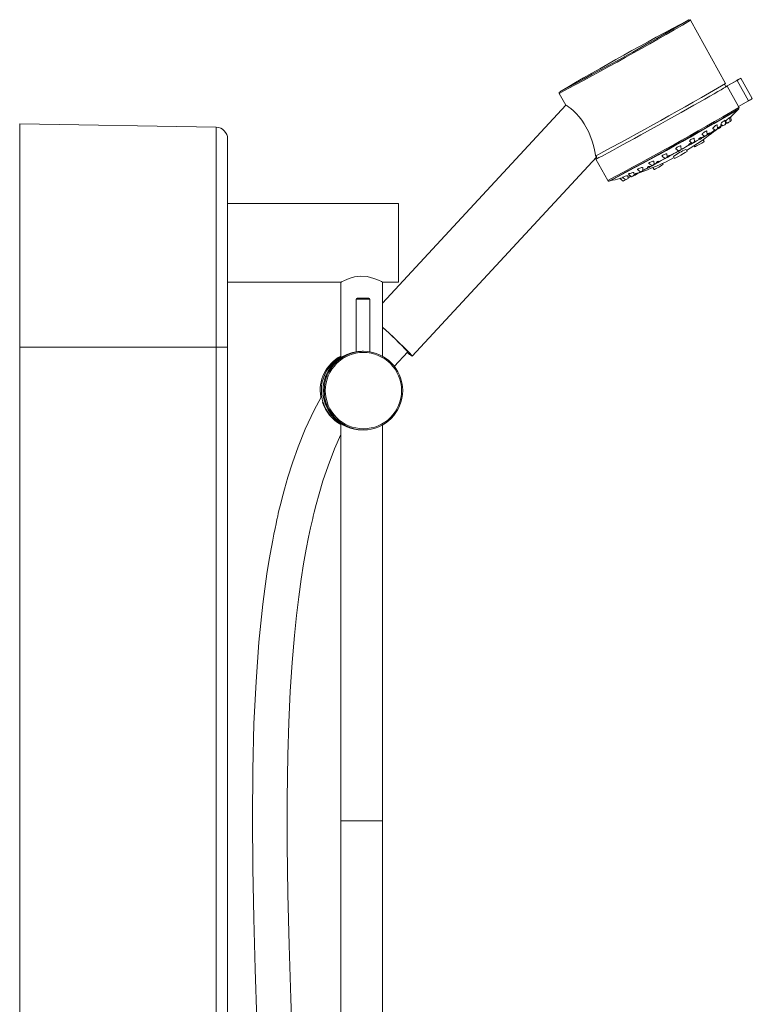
# Model space of a CAD drawing. Header units: millimetres. Extents: x 327.76 to 328.08, y 267.5 to 269.2.
# Tile 4 of 4: x 327.76 to 328.08, y 268.78 to 269.2. Entities that reach past the tile are written whole.
import ezdxf

# ---------------------------------------------------------------- set-up
doc = ezdxf.new("R2010")
doc.units = ezdxf.units.MM
doc.layers.add('SANINDUSA', color=3, linetype='Continuous')

msp = doc.modelspace()

# ---------------------------------------------------------------- linework, layer by layer
at = {"layer": 'SANINDUSA', "linetype": 'Continuous', "lineweight": 15}
for p, q in [((328.0483619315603, 269.202407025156), (328.0483563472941, 269.2024110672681)), ((328.0642424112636, 269.1749055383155), (328.0490416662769, 269.2022154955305)), ((328.0690610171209, 269.1761774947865), (328.0644376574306, 269.1736017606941)), ((328.069233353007, 269.1762331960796), (328.0646099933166, 269.1736574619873)), ((328.0648858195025, 269.1737397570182), (328.069790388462, 269.164928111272)), ((328.0741682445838, 269.1673670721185), (328.069233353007, 269.1762331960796)), ((328.0758296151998, 269.1683119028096), (328.070894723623, 269.1771780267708)), ((327.9922809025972, 269.1706077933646), (327.9922466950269, 269.1706032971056)), ((327.9922466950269, 269.1706032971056), (327.9951241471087, 269.1654336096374)), ((327.9924430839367, 269.1712910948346), (327.9924741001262, 269.1712877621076)), ((327.9951400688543, 269.1654507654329), (327.9156867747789, 269.0798392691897)), ((328.069790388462, 269.164928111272), (328.0741682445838, 269.1673670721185)), ((328.0700180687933, 269.164528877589), (328.0697945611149, 269.1649304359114)), ((327.8437740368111, 269.1559540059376), (327.7586867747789, 269.157439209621)), ((327.7586867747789, 269.157439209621), (327.7586867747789, 269.0608682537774)), ((328.0608045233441, 269.1552630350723), (328.0606219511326, 269.1569315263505)), ((328.0621841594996, 269.1573153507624), (328.063101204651, 269.1565977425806)), ((328.0642014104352, 269.1572101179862), (328.0640121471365, 269.1589397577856)), ((328.0641250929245, 269.1579075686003), (328.0645276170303, 269.1575925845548)), ((328.0642130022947, 269.1584842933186), (328.0651114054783, 269.1577812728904)), ((328.0662116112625, 269.158393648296), (328.0660188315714, 269.1601554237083)), ((328.0666981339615, 269.1587329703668), (328.0665063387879, 269.1604857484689)), ((327.8437740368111, 269.0608682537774), (327.8437740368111, 269.1559540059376)), ((328.0541562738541, 269.1528520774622), (328.0551522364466, 269.1520727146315)), ((328.0562524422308, 269.152685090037), (328.0560777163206, 269.1542818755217)), ((328.0563435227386, 269.1528856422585), (328.0564800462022, 269.1526403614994)), ((328.0574706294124, 269.1531917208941), (328.0572548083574, 269.1535794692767)), ((328.0587528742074, 269.1553951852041), (328.05970431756, 269.1546506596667)), ((328.0590700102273, 269.1544292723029), (328.0591984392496, 269.1541985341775)), ((328.0601890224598, 269.1547498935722), (328.0601191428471, 269.1548754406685)), ((328.0607577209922, 269.1552344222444), (328.0608071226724, 269.1551456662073)), ((328.0617977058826, 269.1556970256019), (328.0615690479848, 269.1561078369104)), ((328.062187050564, 269.1559685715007), (328.0619643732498, 269.1563686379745)), ((327.8486867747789, 269.1509547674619), (327.8486867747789, 269.0608682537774)), ((328.048358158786, 269.1484374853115), (328.0485181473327, 269.1481500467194)), ((328.0487045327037, 269.1498617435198), (328.0497551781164, 269.1490395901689)), ((328.0495087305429, 269.1487014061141), (328.04931635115, 269.149047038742)), ((328.0508553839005, 269.1496519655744), (328.0506895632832, 269.1511673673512)), ((328.0526899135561, 269.1508419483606), (328.0528371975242, 269.150577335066)), ((328.0538277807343, 269.1511286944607), (328.05362269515, 269.1514971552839)), ((328.055026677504, 269.1497508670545), (328.0545683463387, 269.1505743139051)), ((328.0390300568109, 269.143063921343), (328.0388824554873, 269.1444128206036)), ((328.0427684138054, 269.1466285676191), (328.0438809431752, 269.1457579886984)), ((328.0436434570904, 269.1458361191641), (328.0438172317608, 269.1455239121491)), ((328.0448078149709, 269.1460752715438), (328.0447256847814, 269.1462228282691)), ((328.0449811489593, 269.146370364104), (328.0448246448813, 269.1478006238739)), ((328.0476026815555, 269.1454499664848), (328.0471240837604, 269.1463098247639)), ((328.0506504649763, 269.1478987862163), (328.0508889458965, 269.1474703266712)), ((327.9285661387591, 269.0569658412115), (328.0084343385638, 269.1430244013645)), ((328.0080925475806, 269.1421372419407), (328.0132230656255, 269.1329167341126)), ((328.0310613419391, 269.1403207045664), (328.0323074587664, 269.1393455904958)), ((328.0334076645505, 269.1399579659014), (328.0332680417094, 269.1412339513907)), ((328.0343543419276, 269.140753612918), (328.0345554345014, 269.1403923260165)), ((328.0355460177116, 269.1409436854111), (328.0353945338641, 269.1412158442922)), ((328.0367506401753, 269.1433743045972), (328.0379298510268, 269.1424515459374)), ((328.0372670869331, 269.1398786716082), (328.0370028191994, 269.1403534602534)), ((328.0389711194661, 269.1430282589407), (328.039054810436, 269.1428778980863)), ((328.0400453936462, 269.1434292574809), (328.0398807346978, 269.1437250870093)), ((328.0416847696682, 269.1432674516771), (328.0421577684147, 269.1424176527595)), ((328.0221730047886, 269.1356178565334), (328.0235328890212, 269.1345537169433)), ((328.0246330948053, 269.135166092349), (328.0245051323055, 269.1363355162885)), ((328.0252618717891, 269.1358786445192), (328.025489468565, 269.1354697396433)), ((328.0260887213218, 269.137675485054), (328.0273969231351, 269.136651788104)), ((328.0264800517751, 269.1360210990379), (328.0263550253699, 269.1362457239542)), ((328.0264481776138, 269.1361386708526), (328.0264685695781, 269.136141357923)), ((328.0274624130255, 269.1366852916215), (328.0275334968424, 269.1365575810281)), ((328.0284971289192, 269.1372641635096), (328.0283641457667, 269.1384794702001)), ((328.0285240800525, 269.1371089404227), (328.0284560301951, 269.1372312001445)), ((328.0304130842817, 269.1386186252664), (328.0306257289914, 269.1382365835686)), ((328.0316163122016, 269.1387879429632), (328.0314763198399, 269.1390394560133)), ((328.0328314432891, 269.1385314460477), (328.0333170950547, 269.1376589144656)), ((328.0137960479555, 269.1326749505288), (328.0137773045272, 269.1326697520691)), ((328.0142263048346, 269.1327658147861), (328.0142081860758, 269.1327607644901)), ((328.0185054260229, 269.1337641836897), (328.0199083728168, 269.1326663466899)), ((328.0195862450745, 269.1342839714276), (328.0209786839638, 269.1331943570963)), ((328.022078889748, 269.1338067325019), (328.0219541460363, 269.1349467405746)), ((328.0220025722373, 269.134504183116), (328.0224050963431, 269.1341891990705)), ((328.0245835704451, 269.1351358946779), (328.0246329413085, 269.1350471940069)), ((327.9226867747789, 269.1229540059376), (327.8486867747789, 269.1229540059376)), ((327.9226867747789, 269.0889540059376), (327.9226867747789, 269.1229540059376)), ((327.8486867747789, 269.0889540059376), (327.8976867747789, 269.0889540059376)), ((327.8976867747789, 269.0889540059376), (327.8976867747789, 269.0564079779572)), ((327.9156867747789, 269.0569202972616), (327.9156867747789, 269.0889540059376)), ((327.9156867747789, 269.0889540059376), (327.9226867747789, 269.0889540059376)), ((327.9043159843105, 269.0815330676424), (327.9043159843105, 269.058772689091)), ((327.9103159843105, 269.0815330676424), (327.9043164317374, 269.0815330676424)), ((327.9048163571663, 269.0820330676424), (327.9098159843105, 269.0820330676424)), ((327.9103159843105, 269.0587947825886), (327.9103159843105, 269.0815330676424)), ((327.7586867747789, 269.0608682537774), (327.8437740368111, 269.0608682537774)), ((327.7586867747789, 269.0608682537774), (327.7586867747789, 267.8208682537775)), ((327.8437740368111, 267.8208682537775), (327.8437740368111, 269.0608682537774)), ((327.8486867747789, 269.0608682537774), (327.8437740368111, 269.0608682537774)), ((327.8486867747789, 269.0608682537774), (327.8486867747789, 267.8208682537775)), ((327.90726481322, 269.0590330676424), (327.9069878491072, 269.0590330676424)), ((327.9074800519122, 269.0590330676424), (327.9073676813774, 269.0590330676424)), ((327.9208565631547, 269.0525218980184), (327.9266399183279, 269.0587535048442)), ((327.8969910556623, 269.0559856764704), (327.8969003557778, 269.0559326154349)), ((327.8969003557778, 269.0559326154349), (327.8969104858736, 269.0559420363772)), ((327.8970799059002, 269.05603765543), (327.8969910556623, 269.0559856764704)), ((327.8969917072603, 269.0559845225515), (327.8969928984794, 269.0559845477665)), ((327.8976867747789, 269.0275810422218), (327.897022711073, 269.0280283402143)), ((327.8976867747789, 269.0276521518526), (327.8976867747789, 268.8559540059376)), ((327.9068487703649, 269.0250330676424), (327.9069835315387, 269.0250330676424)), ((327.9069878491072, 269.0250330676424), (327.9074800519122, 269.0250330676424)), ((327.9156867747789, 268.8559540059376), (327.9156867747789, 269.0271458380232)), ((327.8976867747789, 268.8559540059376), (327.8976867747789, 268.6229540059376)), ((327.8976867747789, 268.8559540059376), (327.9156867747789, 268.8559540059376)), ((327.8976867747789, 268.8559540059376), (327.9156867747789, 268.8559540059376)), ((327.9156867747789, 268.6229540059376), (327.9156867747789, 268.8559540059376))]:
    msp.add_line(p, q, dxfattribs=at)
at = {"layer": 'SANINDUSA', "linetype": 'Continuous', "lineweight": 15, "flags": 128}
for points in [[(328.0080925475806, 269.1421372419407), (328.0080923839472, 269.1421366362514), (328.0082385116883, 269.1421838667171), (328.0086923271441, 269.1424027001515), (328.0094488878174, 269.142790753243), (328.0104999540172, 269.1433437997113), (328.0118340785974, 269.1440558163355), (328.0134367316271, 269.1449190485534), (328.0152904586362, 269.1459240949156), (328.0173750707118, 269.1470600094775), (328.019667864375, 269.1483144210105), (328.0221438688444, 269.1496736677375), (328.0247761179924, 269.1511229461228), (328.0275359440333, 269.1526464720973), (328.0303932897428, 269.1542276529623), (328.033317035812, 269.1558492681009), (328.0362753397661, 269.1574936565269), (328.0392359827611, 269.1591429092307), (328.0421667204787, 269.1607790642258), (328.0450356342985, 269.1623843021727), (328.047811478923, 269.1639411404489), (328.05046402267, 269.1654326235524), (328.0529643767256, 269.1668425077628), (328.0552853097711, 269.1681554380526), (328.0574015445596, 269.1693571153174), (328.0592900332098, 269.1704344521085), (328.0609302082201, 269.1713757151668), (328.0623042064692, 269.1721706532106), (328.0633970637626, 269.1728106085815), (328.0641968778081, 269.1732886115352), (328.0646949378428, 269.1735994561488), (328.0648858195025, 269.1737397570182)], [(328.0646099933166, 269.1736574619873), (328.0646121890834, 269.1736637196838), (328.0646075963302, 269.173666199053), (328.0646060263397, 269.1736662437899)], [(328.069233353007, 269.1762331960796), (328.0698947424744, 269.1766031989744), (328.0704423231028, 269.176912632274), (328.0707927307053, 269.1771143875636), (328.0708926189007, 269.1771777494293), (328.0707267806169, 269.1770930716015), (328.0703204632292, 269.1768732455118), (328.0697355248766, 269.1765517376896), (328.0690610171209, 269.1761774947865)], [(327.9951526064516, 269.1654390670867), (327.9953032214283, 269.1654114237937), (327.9957332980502, 269.165163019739), (327.9964286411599, 269.1646806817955), (327.9973188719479, 269.1639867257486), (327.9984076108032, 269.1630391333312), (327.9995683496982, 269.1619033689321), (328.0008164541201, 269.160514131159), (328.0019750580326, 269.1590328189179), (328.0031040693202, 269.1573616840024), (328.0049905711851, 269.1538418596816), (328.0064697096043, 269.1499975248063), (328.0070526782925, 269.1479891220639), (328.0074924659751, 269.1461197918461), (328.0077469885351, 269.1447743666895), (328.0079099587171, 269.1436597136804), (328.0079280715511, 269.1435025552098)], [(328.0606092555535, 269.1569301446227), (328.0605867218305, 269.156971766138), (328.0604501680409, 269.1569369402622), (328.0602325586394, 269.1568194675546), (328.0599608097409, 269.1566365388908), (328.0596605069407, 269.1564063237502), (328.0593580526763, 269.1561486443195), (328.0590840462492, 269.1558880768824), (328.0588730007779, 269.1556551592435), (328.0587567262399, 269.1554823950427), (328.0587532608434, 269.1553956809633)], [(328.0564129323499, 269.152760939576), (328.0551138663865, 269.152022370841), (328.0537577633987, 269.1512544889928)], [(328.0560668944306, 269.1542807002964), (328.0560324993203, 269.1543372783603), (328.055877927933, 269.1543187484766), (328.0556388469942, 269.1542169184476), (328.0553482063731, 269.1540494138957), (328.055036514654, 269.1538360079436), (328.0547313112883, 269.1535961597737), (328.0544609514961, 269.1533511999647), (328.054256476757, 269.153126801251), (328.0541479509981, 269.1529520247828), (328.0541550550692, 269.1528530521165), (328.0541569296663, 269.1528529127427)], [(328.0574262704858, 269.1532714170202), (328.0582623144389, 269.1537526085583), (328.059157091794, 269.1542728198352)], [(328.0601297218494, 269.1548564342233), (328.0602466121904, 269.1549329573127), (328.0603085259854, 269.1549810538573)], [(328.0615620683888, 269.1561039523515), (328.061560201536, 269.1561065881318), (328.0615089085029, 269.1560711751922), (328.0614164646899, 269.1559998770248), (328.0612921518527, 269.1558998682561), (328.0611480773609, 269.1557808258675), (328.0609995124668, 269.1556552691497), (328.0608640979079, 269.1555380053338), (328.0607824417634, 269.1554648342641)], [(328.0484514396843, 269.1482698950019), (328.0470501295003, 269.1474857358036), (328.0447729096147, 269.1462144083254), (328.0447404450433, 269.1461963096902)], [(328.0493096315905, 269.1490433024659), (328.0492934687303, 269.149059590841), (328.0492148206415, 269.1490475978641), (328.0490932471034, 269.1490004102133), (328.0489445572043, 269.1489248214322), (328.0487858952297, 269.1488301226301), (328.0486335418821, 269.1487263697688), (328.0485026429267, 269.1486238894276), (328.0484073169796, 269.1485333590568), (328.0483596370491, 269.1484653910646), (328.0483646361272, 269.1484410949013)], [(328.0506803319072, 269.1511663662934), (328.0506375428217, 269.1512335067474), (328.050469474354, 269.1512301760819), (328.0502108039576, 269.1511449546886), (328.0498995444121, 269.1509937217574), (328.0495726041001, 269.150797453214), (328.0492605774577, 269.1505763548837), (328.0489906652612, 269.1503498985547), (328.0487904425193, 269.1501394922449), (328.0486871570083, 269.1499696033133), (328.0487009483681, 269.1498646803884), (328.0487061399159, 269.1498637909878)], [(328.0527705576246, 269.1506970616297), (328.0513669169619, 269.1499063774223), (328.0494403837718, 269.1488241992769)], [(328.0536158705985, 269.151493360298), (328.0536018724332, 269.1515070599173), (328.0535280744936, 269.1514893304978), (328.0534131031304, 269.1514355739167), (328.0532713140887, 269.1513531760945), (328.0531180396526, 269.1512514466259), (328.0529685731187, 269.1511406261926), (328.0528382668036, 269.1510318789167), (328.0527421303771, 269.1509372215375), (328.0526929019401, 269.1508684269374), (328.0526962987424, 269.1508455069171)], [(328.0388717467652, 269.1444116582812), (328.0388350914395, 269.144477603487), (328.0386651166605, 269.1444972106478), (328.0383880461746, 269.1444469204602), (328.0380418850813, 269.1443333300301), (328.0376755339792, 269.1441742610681), (328.0373330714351, 269.1439915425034), (328.0370465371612, 269.1438047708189), (328.0368393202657, 269.1436305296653), (328.0367314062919, 269.1434847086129), (328.036739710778, 269.143383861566), (328.0367545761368, 269.1433793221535)], [(328.043750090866, 269.1456445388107), (328.0424702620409, 269.1449324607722), (328.0401832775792, 269.1436627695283), (328.0399785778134, 269.1435493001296)], [(328.0448145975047, 269.1477995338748), (328.0447742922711, 269.1478695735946), (328.0446032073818, 269.1478814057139), (328.0443326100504, 269.1478156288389), (328.0440024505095, 269.1476837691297), (328.0436566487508, 269.1475063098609), (328.0433316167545, 269.1473046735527), (328.043055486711, 269.1470979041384), (328.0428529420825, 269.1469042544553), (328.0427477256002, 269.1467434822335), (328.0427592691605, 269.1466364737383), (328.0427719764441, 269.1466331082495)], [(328.0436816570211, 269.1459139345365), (328.0436495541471, 269.1458753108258), (328.0436467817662, 269.1458379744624)], [(328.0084090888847, 269.1430478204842), (328.0084463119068, 269.1430995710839), (328.0083535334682, 269.1434438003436), (328.008264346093, 269.1435209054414), (328.0081096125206, 269.1435579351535), (328.008033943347, 269.1435464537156), (328.0079389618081, 269.1435085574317), (328.0079280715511, 269.1435025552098)], [(328.0332562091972, 269.1412326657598), (328.0332261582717, 269.1412885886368), (328.0330625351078, 269.1413092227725), (328.0327866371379, 269.1412695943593), (328.0324312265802, 269.1411724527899), (328.0320460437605, 269.1410315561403), (328.0316825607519, 269.1408674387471), (328.0313799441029, 269.1407002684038), (328.0311631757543, 269.1405461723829), (328.0310492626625, 269.1404183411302), (328.0310514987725, 269.1403292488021), (328.0310648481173, 269.1403251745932)], [(328.0315788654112, 269.1388552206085), (328.0324470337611, 269.1393293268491), (328.0343093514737, 269.1403500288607), (328.0345158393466, 269.140463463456)], [(328.0353876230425, 269.1412119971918), (328.0353808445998, 269.1412254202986), (328.0353091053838, 269.1412264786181), (328.0351860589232, 269.14119945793), (328.035025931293, 269.1411470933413), (328.0348490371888, 269.1410760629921), (328.034677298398, 269.1409954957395), (328.0345298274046, 269.1409148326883), (328.0344211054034, 269.1408424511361), (328.0343614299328, 269.1407854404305), (328.0343581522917, 269.140755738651)], [(328.0389868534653, 269.142999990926), (328.0379527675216, 269.1424279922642), (328.035818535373, 269.1412501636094), (328.0354794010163, 269.1410633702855)], [(328.0244905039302, 269.1363339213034), (328.0244777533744, 269.1363610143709), (328.0243359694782, 269.1363649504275), (328.0240801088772, 269.1363270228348), (328.0237310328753, 269.1362484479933), (328.0233281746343, 269.1361368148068), (328.0229259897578, 269.13600670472), (328.0225792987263, 269.1358762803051), (328.0223272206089, 269.1357616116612), (328.0221891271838, 269.1356735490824), (328.0221718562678, 269.1356187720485), (328.0221735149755, 269.1356185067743)], [(328.0253273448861, 269.1357610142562), (328.0253062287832, 269.1357541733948), (328.0251484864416, 269.1357030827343), (328.0249662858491, 269.1356440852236), (328.0247803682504, 269.1355838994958), (328.0246139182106, 269.1355300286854), (328.0245939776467, 269.1355235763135)], [(328.0283509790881, 269.1384780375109), (328.0283290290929, 269.1385202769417), (328.0281751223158, 269.1385352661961), (328.0279068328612, 269.1384997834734), (328.0275505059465, 269.1384148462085), (328.027152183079, 269.1382904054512), (328.0267673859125, 269.1381441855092), (328.0264439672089, 269.1379959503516), (328.0262123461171, 269.1378619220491), (328.0260887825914, 269.1377537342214), (328.026082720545, 269.1376805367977), (328.0260910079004, 269.1376783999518)], [(328.0273857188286, 269.1366605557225), (328.0269658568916, 269.1364400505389), (328.026406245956, 269.1361537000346)], [(328.0284844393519, 269.1371801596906), (328.0293642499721, 269.1376531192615), (328.0305830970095, 269.1383131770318)], [(327.9156867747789, 269.0889540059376), (327.9152515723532, 269.0891803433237), (327.9140241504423, 269.0897726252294), (327.9120069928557, 269.0905817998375), (327.9091652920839, 269.0913203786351), (327.9061482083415, 269.0915217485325), (327.9035974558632, 269.0912046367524), (327.9013031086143, 269.0905597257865), (327.8992540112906, 269.089729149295), (327.8979515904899, 269.0890927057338), (327.8977814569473, 269.0890037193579)], [(327.9156867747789, 269.0695244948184), (327.9157642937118, 269.0694552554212), (327.9172387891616, 269.0681270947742), (327.9187755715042, 269.0667224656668), (327.9203304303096, 269.0652817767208), (327.921858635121, 269.0638464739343), (327.9233162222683, 269.0624578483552), (327.9246612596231, 269.0611558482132), (327.9258550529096, 269.0599779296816), (327.9268632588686, 269.0589579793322), (327.9276568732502, 269.0581253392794), (327.9282130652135, 269.0575039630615), (327.9285158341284, 269.0571117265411), (327.9285564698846, 269.0569599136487)], [(327.8891303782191, 269.0392614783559), (327.8861055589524, 269.0336310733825), (327.8822783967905, 269.0253930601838), (327.879198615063, 269.0177179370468), (327.8767377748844, 269.0107484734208), (327.8747959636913, 269.0045996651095), (327.8732927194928, 268.9993637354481), (327.8721645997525, 268.9951130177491), (327.8715350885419, 268.9926051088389), (327.8710738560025, 268.9906998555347), (327.8706496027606, 268.9888933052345), (327.8703753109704, 268.9876962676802), (327.8700423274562, 268.9862109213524), (327.8696542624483, 268.9844331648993), (327.8692153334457, 268.9823582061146), (327.8687303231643, 268.9799806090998), (327.8682045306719, 268.9772943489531), (327.8676437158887, 268.9742928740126), (327.8667067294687, 268.9689224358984), (327.8657299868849, 268.9627620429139), (327.864807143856, 268.9562850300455), (327.8639636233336, 268.9496517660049), (327.8622673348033, 268.9332444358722), (327.8609941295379, 268.9160051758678), (327.8601185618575, 268.8979818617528), (327.8595856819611, 268.8778661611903), (327.8594278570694, 268.8570031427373), (327.8595939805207, 268.8355069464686), (327.8600194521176, 268.8136833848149), (327.8606287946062, 268.7917501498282), (327.8613427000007, 268.7698501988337)], [(327.897022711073, 269.0280283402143), (327.8969003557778, 269.02813351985), (327.8969500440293, 269.0281056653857)], [(327.8771599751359, 268.7458606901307), (327.8760411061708, 268.779135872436), (327.8753290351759, 268.8021411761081), (327.8747874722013, 268.8242975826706), (327.8744787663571, 268.8454596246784), (327.8744458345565, 268.8655165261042), (327.8747143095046, 268.8843885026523), (327.8751502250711, 268.8985179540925), (327.8757811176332, 268.9118454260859), (327.8765999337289, 268.9243614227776), (327.8775958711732, 268.9360648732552), (327.8784936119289, 268.9446943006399), (327.8794840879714, 268.9528317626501), (327.8805467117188, 268.9604073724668), (327.8816000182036, 268.9670333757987), (327.8827320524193, 268.9733940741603), (327.8837501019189, 268.9785727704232), (327.8846127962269, 268.9826272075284), (327.8852860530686, 268.9856063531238), (327.885421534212, 268.9861878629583), (327.8855472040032, 268.9867221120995), (327.885787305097, 268.9877293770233), (327.8862062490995, 268.9894461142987), (327.8870634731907, 268.992807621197), (327.8883003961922, 268.997335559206), (327.8899747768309, 269.0029391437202), (327.8921629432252, 269.0094961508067), (327.8949617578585, 269.0168480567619), (327.8976867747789, 269.0229896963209)]]:
    msp.add_lwpolyline(points, dxfattribs=at)
at = {"layer": 'SANINDUSA', "linetype": 'Continuous', "lineweight": 15}
for centre, radius in [((327.9074781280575, 269.0420317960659), 0.01699912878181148), ((327.9074869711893, 269.0420314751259), 0.01649884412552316)]:
    msp.add_circle(centre, radius, dxfattribs=at)
for centre, radius, start, end in [((327.3019553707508, 270.4770558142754), 1.477618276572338, 297.8519180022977, 300.3713019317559), ((328.7246967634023, 267.9214403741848), 1.448558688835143, 117.8336303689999, 120.3648820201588), ((327.3093812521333, 270.4638153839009), 1.461931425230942, 297.856174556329, 300.3633837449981), ((328.0486246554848, 269.2020244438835), 0.0004471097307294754, 25.93045480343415, 90.08730544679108), ((327.2524796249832, 270.5644282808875), 1.609264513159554, 297.997762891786, 300.2935831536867), ((328.0645590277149, 269.1743220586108), 0.0006570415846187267, 160.6305019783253, 270.4984639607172), ((328.0645624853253, 269.1743200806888), 0.0006643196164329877, 274.1009370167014, 299.1248814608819), ((327.9926484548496, 269.1708588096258), 0.000465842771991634, 141.1032879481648, 212.0469834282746), ((328.0493742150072, 269.2128974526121), 0.05184360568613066, 298.5709489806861, 300.6833111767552), ((327.341964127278, 270.4057394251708), 1.438980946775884, 297.8061870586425, 300.3945065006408), ((327.3262990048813, 270.433451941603), 1.471282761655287, 297.8577051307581, 300.3605244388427), ((327.3096694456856, 270.4635647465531), 1.505797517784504, 297.8978174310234, 300.3108257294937), ((327.3677935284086, 270.3593338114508), 1.386496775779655, 297.7923174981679, 300.4083760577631), ((327.9916472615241, 269.2385058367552), 0.108125, 313.4682805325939, 316.1138727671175), ((327.9916472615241, 269.2385058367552), 0.1081250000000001, 316.1570944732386, 316.390457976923), ((328.0696703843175, 269.1642846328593), 0.0004149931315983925, 336.7880431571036, 35.88021748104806), ((327.9916472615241, 269.2385058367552), 0.1081250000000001, 310.3113784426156, 311.0424533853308), ((328.0399584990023, 269.1970994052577), 0.04642029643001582, 298.3832445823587, 299.6292532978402), ((328.065547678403, 269.1553804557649), 0.003878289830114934, 113.4262056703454, 149.8736064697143), ((328.0516464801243, 269.178472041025), 0.02469201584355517, 297.6393128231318, 300.5613807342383), ((327.9916472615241, 269.2385058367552), 0.108125, 312.0657133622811, 312.2117861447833), ((328.0713535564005, 269.1526038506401), 0.009250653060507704, 125.292536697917, 140.4325943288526), ((328.0578076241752, 269.1705316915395), 0.01458008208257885, 297.4453443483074, 299.6226177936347), ((328.0534382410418, 269.1800480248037), 0.0251410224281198, 297.6654116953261, 300.5352818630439), ((328.0586472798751, 269.1723002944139), 0.01577620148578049, 298.6247084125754, 300.6849061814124), ((327.8436867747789, 269.1509547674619), 0.005000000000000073, 0, 88.99999999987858), ((327.9916472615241, 269.2385058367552), 0.1081250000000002, 301.0270524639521, 309.0024108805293), ((327.6357461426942, 269.890605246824), 0.8493978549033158, 299.4827746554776, 299.6886976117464), ((328.0434790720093, 269.1743394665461), 0.02514102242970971, 297.6654116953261, 300.5352818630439), ((328.0577090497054, 269.1520411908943), 0.001602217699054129, 106.7298951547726, 148.053092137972), ((328.0460187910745, 269.1726007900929), 0.02253567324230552, 297.6590211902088, 300.5416723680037), ((327.9283877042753, 269.3789724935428), 0.2599250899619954, 299.7577601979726, 300.1985360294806), ((328.0603474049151, 269.153508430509), 0.001572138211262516, 123.2872657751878, 144.0126043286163), ((328.0489432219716, 269.1737887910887), 0.02211216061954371, 297.6314095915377, 300.5692839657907), ((328.0480207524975, 269.1769360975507), 0.02516240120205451, 297.6666311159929, 300.53406244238), ((327.9916472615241, 269.2385058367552), 0.1081249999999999, 309.3049104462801, 309.4120648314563), ((328.0544801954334, 269.1662851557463), 0.01272052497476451, 297.4292355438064, 299.5989132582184), ((328.0503552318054, 269.1750892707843), 0.02251642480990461, 297.6577887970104, 300.5429047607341), ((328.0553611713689, 269.1674605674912), 0.01336632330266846, 298.6843620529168, 300.7089613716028), ((327.0312361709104, 270.9642381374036), 2.081519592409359, 299.1383661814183, 299.2553797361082), ((328.0382629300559, 269.1677403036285), 0.02211216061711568, 297.6314095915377, 300.5692839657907), ((327.2862741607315, 270.5093951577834), 1.560053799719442, 299.2887633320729, 299.4290851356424), ((328.0383004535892, 269.1709138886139), 0.02469201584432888, 297.6393128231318, 300.5613807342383), ((328.0423853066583, 269.170520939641), 0.0225164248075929, 297.6577887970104, 300.5429047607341), ((326.9902625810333, 271.0375889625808), 2.1655384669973, 298.9961306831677, 299.1102819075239), ((328.0549326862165, 269.1259013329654), 0.02184773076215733, 111.0037977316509, 127.3332597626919), ((328.0333559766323, 269.1654843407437), 0.0225356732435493, 297.6590211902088, 300.5416723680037), ((328.0321973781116, 269.1680434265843), 0.02516240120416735, 297.6666311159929, 300.53406244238), ((328.0078911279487, 269.1427260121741), 0.0005482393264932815, 339.1501378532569, 40.74594731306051), ((327.9916472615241, 269.2385058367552), 0.1081249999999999, 288.7886287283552, 297.7240228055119), ((327.4963645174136, 270.1192837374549), 1.116941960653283, 298.6300297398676, 298.8017961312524), ((328.0208527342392, 269.161219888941), 0.02469201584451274, 297.6393128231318, 300.5613807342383), ((328.0243002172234, 269.1599825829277), 0.02211216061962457, 297.6314095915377, 300.5692839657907), ((327.1812935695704, 270.6925075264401), 1.771109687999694, 298.8360753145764, 298.9656892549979), ((328.0262566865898, 269.1647182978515), 0.0251410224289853, 297.6654116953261, 300.5352818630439), ((328.0399378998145, 269.1423046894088), 0.001417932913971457, 92.59525681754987, 131.5698204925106), ((328.0286029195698, 269.1628215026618), 0.02251642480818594, 297.6577887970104, 300.5429047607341), ((328.0110193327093, 269.1607144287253), 0.02905404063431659, 297.9409691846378, 299.8222143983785), ((328.0270021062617, 269.1324792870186), 0.003819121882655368, 99.85531541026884, 117.0201608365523), ((328.0152342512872, 269.155059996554), 0.02211216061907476, 297.6314095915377, 300.5692839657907), ((328.0185312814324, 269.1532894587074), 0.01889597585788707, 294.8378561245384, 298.2769837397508), ((328.0157133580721, 269.1589372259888), 0.02516240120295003, 297.6666311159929, 300.53406244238), ((328.017081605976, 269.1565011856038), 0.0225164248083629, 297.6577887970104, 300.5429047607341), ((327.8101002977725, 269.5435117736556), 0.4612408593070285, 298.255832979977, 298.5520942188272), ((328.0314369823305, 269.137575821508), 0.001460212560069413, 88.72315970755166, 134.2991165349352), ((328.0201644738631, 269.158197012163), 0.02253567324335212, 297.6590211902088, 300.5416723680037), ((328.0136536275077, 269.1331197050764), 0.0004662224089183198, 205.1876091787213, 286.8046771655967), ((327.9916472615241, 269.2385058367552), 0.1081250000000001, 281.8102355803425, 282.0435990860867), ((327.9916472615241, 269.2385058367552), 0.108125, 282.0868207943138, 284.4021711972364), ((328.0662572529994, 268.9597254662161), 0.1804764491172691, 104.9177517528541, 105.3405325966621), ((328.0224009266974, 269.1287706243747), 0.006191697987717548, 94.28341712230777, 117.0169056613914), ((328.0049505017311, 269.1609010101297), 0.03195205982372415, 297.9132902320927, 300.0083024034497), ((328.0095239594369, 269.155068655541), 0.02469201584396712, 297.6393128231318, 300.5613807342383), ((327.9916472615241, 269.2385058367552), 0.1081250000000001, 286.2913621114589, 286.8276708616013), ((328.0052875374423, 269.1663178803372), 0.03640416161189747, 298.0478541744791, 299.7279452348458), ((328.0118597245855, 269.1568204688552), 0.02514102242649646, 297.6654116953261, 300.5352818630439), ((327.9048159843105, 269.0815330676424), 0.0005000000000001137, 90, 180), ((327.9098159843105, 269.0815330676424), 0.0005000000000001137, 0, 90), ((327.8448788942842, 268.9853209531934), 0.1098963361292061, 41.92816524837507, 49.8856486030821), ((327.9069857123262, 269.0420332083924), 0.01700014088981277, 99.0352171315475, 269.9926500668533), ((327.9069897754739, 269.0420330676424), 0.01700000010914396, 90.00649251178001, 269.99350748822), ((327.9077523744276, 269.0368822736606), 0.02215299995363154, 90.99508519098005, 98.83051102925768), ((327.9057734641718, 269.0420333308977), 0.01700070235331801, 118.4028496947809, 189.4341344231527), ((327.9062641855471, 269.0420348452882), 0.01699867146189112, 120.3043390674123, 150.0043332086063), ((327.9062685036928, 269.0420348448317), 0.01699867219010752, 120.3211974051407, 150.0043328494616), ((327.9337226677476, 269.0661577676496), 0.01054941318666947, 226.2962236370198, 240.6781988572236), ((327.9062662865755, 269.0420331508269), 0.01700133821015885, 150.0029274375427, 239.6927121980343), ((327.9062706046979, 269.0420331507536), 0.01700133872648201, 150.0029281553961, 239.6758556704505), ((327.9066557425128, 269.0427683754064), 0.01786647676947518, 198.8251771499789, 239.8676059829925)]:
    msp.add_arc(centre, radius, start, end, dxfattribs=at)
for centre, major_axis, ratio, start_param, end_param in [((328.0529578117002, 269.1486105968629), (0.002068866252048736, 0.001140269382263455), 0.009696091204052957, 3.141633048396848, 5.502045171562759), ((328.0529578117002, 269.1486105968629), (0.002068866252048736, 0.001140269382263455), 0.009696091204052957, 5.502045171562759, 6.283225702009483), ((328.0448802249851, 269.1439338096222), (0.00272245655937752, 0.00151615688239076), 0.005572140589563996, 3.169720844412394, 6.283184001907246), ((328.0352920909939, 269.1387687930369), (0.001974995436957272, 0.001109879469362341), 0.01054240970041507, 3.141549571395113, 6.283142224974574)]:
    msp.add_ellipse(centre, major_axis=major_axis, ratio=ratio, start_param=start_param, end_param=end_param, dxfattribs=at)

doc.saveas('drawing.dxf')
